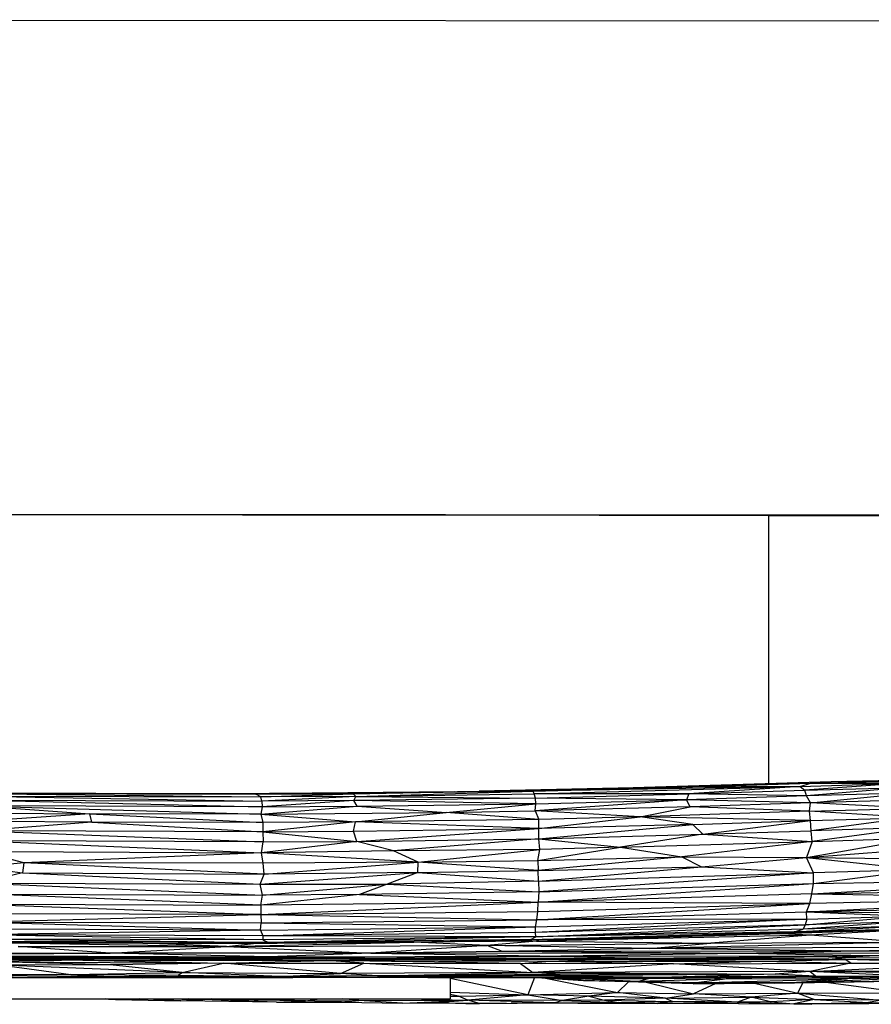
# Paper-space layout '_Derecha' of a CAD drawing. Header units: millimetres. Extents: x -677 to -71, y -2 to 78.
# Tile 7 of 13: x -384 to -315, y -1 to 78. Entities that reach past the tile are written whole.
import ezdxf

# ---------------------------------------------------------------- set-up
doc = ezdxf.new("R2010")
doc.units = ezdxf.units.MM

psp = doc.layouts.new('_Derecha')

# ---------------------------------------------------------------- linework, layer by layer
at = {"color": 7, "linetype": 'Continuous', "lineweight": 25}
for p, q in [((-283.097, 78.128), (-463.097, 78.278)), ((-283.131, 38.128), (-463.13, 38.278)), ((-323.131, 38.161), (-323.131, 16.423)), ((-323.131, 38.146), (-283.131, 38.128)), ((-305.762, 16.857), (-318.053, 16.58)), ((-334.082, 16.083), (-346.555, 15.812)), ((-346.555, 15.812), (-334.083, 16.083)), ((-334.083, 16.083), (-346.036, 15.819)), ((-320.57, 16.213), (-342.194, 15.816)), ((-342.194, 15.816), (-330.152, 16.133)), ((-334.083, 16.083), (-342.194, 15.816)), ((-342.104, 15.608), (-320.57, 16.213)), ((-318.053, 16.58), (-334.083, 16.083)), ((-334.083, 16.083), (-319.724, 16.463)), ((-334.083, 16.083), (-330.152, 16.133)), ((-330.152, 16.133), (-319.724, 16.463)), ((-320.57, 16.213), (-330.152, 16.133)), ((-320.57, 16.213), (-329.591, 15.6)), ((-320.57, 16.213), (-312.169, 16.467)), ((-320.57, 16.213), (-319.724, 16.463)), ((-320.57, 16.213), (-320.187, 15.896)), ((-312.169, 16.467), (-320.187, 15.896)), ((-320.187, 15.896), (-311.961, 16.134)), ((-311.961, 16.134), (-320.048, 15.436)), ((-319.724, 16.463), (-309.778, 16.72)), ((-319.724, 16.463), (-318.053, 16.58)), ((-319.724, 16.463), (-312.169, 16.467)), ((-309.778, 16.72), (-318.053, 16.58)), ((-386.922, 15.631), (-369.614, 15.632)), ((-386.922, 15.631), (-364.239, 15.357)), ((-386.922, 15.631), (-364.64, 15.567)), ((-386.846, 15.426), (-364.162, 15.017)), ((-386.846, 15.426), (-364.239, 15.357)), ((-386.809, 15.701), (-369.614, 15.632)), ((-371.811, 15.641), (-369.065, 15.634)), ((-369.614, 15.632), (-357.473, 15.675)), ((-369.614, 15.632), (-364.64, 15.567)), ((-364.64, 15.567), (-357.473, 15.675)), ((-364.64, 15.567), (-356.773, 15.609)), ((-364.239, 15.357), (-364.64, 15.567)), ((-364.239, 15.357), (-356.773, 15.609)), ((-356.55, 15.403), (-364.239, 15.357)), ((-364.162, 15.017), (-364.239, 15.357)), ((-356.55, 15.403), (-364.162, 15.017)), ((-362.974, 15.656), (-348.571, 15.787)), ((-357.473, 15.675), (-346.036, 15.819)), ((-357.473, 15.675), (-356.773, 15.609)), ((-356.773, 15.609), (-346.036, 15.819)), ((-342.194, 15.816), (-356.773, 15.609)), ((-356.773, 15.609), (-356.55, 15.403)), ((-356.715, 15.063), (-356.55, 15.403)), ((-342.018, 15.268), (-356.715, 15.063)), ((-356.55, 15.403), (-342.194, 15.816)), ((-356.55, 15.403), (-342.104, 15.608)), ((-356.55, 15.403), (-342.018, 15.268)), ((-346.036, 15.819), (-342.194, 15.816)), ((-342.104, 15.608), (-342.194, 15.816)), ((-342.018, 15.268), (-342.104, 15.608)), ((-329.591, 15.6), (-342.104, 15.608)), ((-342.018, 15.268), (-329.591, 15.6)), ((-341.975, 14.799), (-342.018, 15.268)), ((-329.78, 15.128), (-342.018, 15.268)), ((-329.591, 15.6), (-329.78, 15.128)), ((-320.048, 15.436), (-329.78, 15.128)), ((-329.591, 15.6), (-320.187, 15.896)), ((-320.048, 15.436), (-329.591, 15.6)), ((-320.048, 15.436), (-320.187, 15.896)), ((-311.73, 15.674), (-320.048, 15.436)), ((-319.729, 14.882), (-320.048, 15.436)), ((-319.729, 14.882), (-311.73, 15.674)), ((-309.121, 15.163), (-319.729, 14.882)), ((-387.04, 15.091), (-364.146, 14.552)), ((-387.04, 15.091), (-364.162, 15.017)), ((-386.975, 14.632), (-378.102, 13.995)), ((-386.975, 14.632), (-364.244, 13.968)), ((-364.146, 14.552), (-386.975, 14.632)), ((-364.244, 13.968), (-356.456, 14.596)), ((-364.146, 14.552), (-364.244, 13.968)), ((-356.715, 15.063), (-364.162, 15.017)), ((-364.162, 15.017), (-364.146, 14.552)), ((-356.715, 15.063), (-364.146, 14.552)), ((-364.146, 14.552), (-356.456, 14.596)), ((-356.456, 14.596), (-356.715, 15.063)), ((-341.975, 14.799), (-356.715, 15.063)), ((-356.456, 14.596), (-341.975, 14.799)), ((-356.456, 14.596), (-349.246, 14.101)), ((-349.246, 14.101), (-341.975, 14.799)), ((-329.78, 15.128), (-342.021, 14.223)), ((-342.021, 14.223), (-341.975, 14.799)), ((-329.479, 14.558), (-342.021, 14.223)), ((-341.975, 14.799), (-329.78, 15.128)), ((-333.523, 13.743), (-329.479, 14.558)), ((-329.479, 14.558), (-329.78, 15.128)), ((-319.729, 14.882), (-329.78, 15.128)), ((-319.729, 14.882), (-329.479, 14.558)), ((-319.817, 14.192), (-329.479, 14.558)), ((-319.817, 14.192), (-319.729, 14.882)), ((-319.817, 14.192), (-311.353, 14.448)), ((-311.353, 14.448), (-319.729, 14.882)), ((-378.102, 13.995), (-386.88, 13.384)), ((-386.876, 14.053), (-378.102, 13.995)), ((-377.936, 13.316), (-378.102, 13.995)), ((-378.102, 13.995), (-364.086, 13.295)), ((-364.244, 13.968), (-378.102, 13.995)), ((-364.244, 13.968), (-349.246, 14.101)), ((-364.244, 13.968), (-356.579, 13.348)), ((-364.244, 13.968), (-364.086, 13.295)), ((-356.579, 13.348), (-349.246, 14.101)), ((-349.246, 14.101), (-342.021, 14.223)), ((-341.743, 13.535), (-349.246, 14.101)), ((-342.021, 14.223), (-341.743, 13.535)), ((-333.523, 13.743), (-342.021, 14.223)), ((-333.523, 13.743), (-341.743, 13.535)), ((-341.741, 12.795), (-333.523, 13.743)), ((-319.817, 14.192), (-333.523, 13.743)), ((-329.274, 13.13), (-333.523, 13.743)), ((-319.733, 13.438), (-333.523, 13.743)), ((-319.733, 13.438), (-319.817, 14.192)), ((-311.49, 13.69), (-319.817, 14.192)), ((-319.733, 13.438), (-311.49, 13.69)), ((-311.49, 13.69), (-319.677, 12.62)), ((-377.936, 13.316), (-386.896, 12.62)), ((-377.936, 13.316), (-386.88, 13.384)), ((-377.936, 13.316), (-364.093, 12.541)), ((-364.086, 13.295), (-377.936, 13.316)), ((-356.579, 13.348), (-364.093, 12.541)), ((-364.086, 13.295), (-364.093, 12.541)), ((-356.579, 13.348), (-364.086, 13.295)), ((-356.745, 12.581), (-356.579, 13.348)), ((-356.745, 12.581), (-341.741, 12.795)), ((-341.743, 13.535), (-356.579, 13.348)), ((-341.741, 12.795), (-356.579, 13.348)), ((-356.469, 11.758), (-341.741, 12.795)), ((-341.745, 11.965), (-329.274, 13.13)), ((-341.745, 11.965), (-341.741, 12.795)), ((-341.741, 12.795), (-341.743, 13.535)), ((-329.274, 13.13), (-341.741, 12.795)), ((-329.274, 13.13), (-319.733, 13.438)), ((-328.445, 12.335), (-329.274, 13.13)), ((-328.445, 12.335), (-319.733, 13.438)), ((-319.677, 12.62), (-319.733, 13.438)), ((-311.275, 12.869), (-319.677, 12.62)), ((-311.275, 12.869), (-319.603, 11.758)), ((-386.896, 12.62), (-364.066, 11.72)), ((-364.093, 12.541), (-386.896, 12.62)), ((-364.093, 12.541), (-356.745, 12.581)), ((-364.093, 12.541), (-364.066, 11.72)), ((-364.093, 12.541), (-356.469, 11.758)), ((-356.469, 11.758), (-356.745, 12.581)), ((-356.469, 11.758), (-341.745, 11.965)), ((-341.745, 11.965), (-353.506, 11)), ((-341.745, 11.965), (-328.445, 12.335)), ((-341.666, 11.109), (-341.745, 11.965)), ((-341.745, 11.965), (-335.13, 11.287)), ((-328.445, 12.335), (-335.13, 11.287)), ((-328.445, 12.335), (-319.677, 12.62)), ((-328.445, 12.335), (-319.603, 11.758)), ((-320.065, 10.456), (-311.122, 12.017)), ((-319.603, 11.758), (-319.677, 12.62)), ((-319.603, 11.758), (-311.122, 12.017)), ((-386.966, 11.799), (-364.199, 10.838)), ((-364.066, 11.72), (-386.966, 11.799)), ((-356.469, 11.758), (-364.199, 10.838)), ((-364.199, 10.838), (-364.066, 11.72)), ((-364.066, 11.72), (-356.469, 11.758)), ((-353.506, 11), (-356.469, 11.758)), ((-341.822, 10.21), (-335.13, 11.287)), ((-335.13, 11.287), (-341.666, 11.109)), ((-335.13, 11.287), (-319.603, 11.758)), ((-335.13, 11.287), (-330.165, 10.519)), ((-319.603, 11.758), (-330.165, 10.519)), ((-319.603, 11.758), (-320.065, 10.456)), ((-383.427, 10.007), (-387.029, 10.956)), ((-387.029, 10.956), (-364.199, 10.838)), ((-364.199, 10.838), (-383.427, 10.007)), ((-353.506, 11), (-364.199, 10.838)), ((-364.053, 9.987), (-364.199, 10.838)), ((-351.514, 10.086), (-364.199, 10.838)), ((-341.666, 11.109), (-353.506, 11)), ((-351.514, 10.086), (-353.506, 11)), ((-351.514, 10.086), (-341.666, 11.109)), ((-341.822, 10.21), (-341.666, 11.109)), ((-341.822, 10.21), (-330.165, 10.519)), ((-330.165, 10.519), (-341.777, 9.398)), ((-330.165, 10.519), (-328.573, 9.703)), ((-330.165, 10.519), (-320.065, 10.456)), ((-328.573, 9.703), (-320.065, 10.456)), ((-320.065, 10.456), (-311.175, 11.122)), ((-319.5, 9.2), (-320.065, 10.456)), ((-320.065, 10.456), (-310.91, 9.455)), ((-320.065, 10.456), (-310.481, 10.339)), ((-383.427, 10.007), (-386.946, 9.658)), ((-386.946, 9.658), (-383.54, 9.218)), ((-383.427, 10.007), (-383.54, 9.218)), ((-363.975, 9.096), (-383.427, 10.007)), ((-364.053, 9.987), (-383.427, 10.007)), ((-351.514, 10.086), (-364.053, 9.987)), ((-363.975, 9.096), (-364.053, 9.987)), ((-363.975, 9.096), (-351.514, 10.086)), ((-351.53, 9.241), (-351.514, 10.086)), ((-351.514, 10.086), (-341.822, 10.21)), ((-341.777, 9.398), (-351.514, 10.086)), ((-341.822, 10.21), (-341.777, 9.398)), ((-341.777, 9.398), (-328.573, 9.703)), ((-341.756, 8.526), (-328.573, 9.703)), ((-328.573, 9.703), (-319.5, 9.2)), ((-383.54, 9.218), (-386.98, 8.366)), ((-383.54, 9.218), (-364.298, 8.287)), ((-383.54, 9.218), (-363.975, 9.096)), ((-364.298, 8.287), (-351.53, 9.241)), ((-364.298, 8.287), (-363.975, 9.096)), ((-351.53, 9.241), (-363.975, 9.096)), ((-351.53, 9.241), (-354.025, 8.301)), ((-351.53, 9.241), (-341.777, 9.398)), ((-351.53, 9.241), (-341.756, 8.526)), ((-341.756, 8.526), (-341.777, 9.398)), ((-341.756, 8.526), (-319.5, 9.2)), ((-319.5, 9.2), (-341.736, 7.666)), ((-319.501, 8.337), (-310.91, 9.455)), ((-319.501, 8.337), (-319.5, 9.2)), ((-310.91, 9.455), (-319.5, 9.2)), ((-386.98, 8.366), (-364.298, 8.287)), ((-386.98, 8.366), (-364.108, 7.414)), ((-364.298, 8.287), (-354.025, 8.301)), ((-364.108, 7.414), (-364.298, 8.287)), ((-364.108, 7.414), (-354.025, 8.301)), ((-354.025, 8.301), (-356.25, 7.464)), ((-341.756, 8.526), (-354.025, 8.301)), ((-354.025, 8.301), (-341.736, 7.666)), ((-341.781, 6.847), (-319.501, 8.337)), ((-341.756, 8.526), (-341.736, 7.666)), ((-341.736, 7.666), (-319.501, 8.337)), ((-319.618, 7.51), (-297.904, 8.767)), ((-319.618, 7.51), (-319.501, 8.337)), ((-319.501, 8.337), (-297.904, 8.767)), ((-386.919, 7.498), (-364.108, 7.414)), ((-364.248, 6.586), (-386.919, 7.498)), ((-356.25, 7.464), (-364.248, 6.586)), ((-364.248, 6.586), (-364.108, 7.414)), ((-356.25, 7.464), (-364.108, 7.414)), ((-341.736, 7.666), (-356.25, 7.464)), ((-356.25, 7.464), (-341.781, 6.847)), ((-341.736, 7.666), (-341.781, 6.847)), ((-319.618, 7.51), (-341.781, 6.847)), ((-319.778, 6.735), (-319.618, 7.51)), ((-319.618, 7.51), (-298.032, 7.932)), ((-319.618, 7.51), (-298.17, 7.157)), ((-386.909, 6.673), (-364.248, 6.586)), ((-386.909, 6.673), (-364.249, 5.824)), ((-364.249, 5.824), (-341.781, 6.847)), ((-364.248, 6.586), (-364.249, 5.824)), ((-341.781, 6.847), (-364.248, 6.586)), ((-341.907, 5.402), (-319.778, 6.735)), ((-341.826, 6.09), (-341.781, 6.847)), ((-341.826, 6.09), (-319.778, 6.735)), ((-319.778, 6.735), (-341.781, 6.847)), ((-320.056, 6.062), (-298.17, 7.157)), ((-320.056, 6.062), (-319.778, 6.735)), ((-298.308, 6.475), (-320.056, 6.062)), ((-298.17, 7.157), (-319.778, 6.735)), ((-364.249, 5.824), (-386.876, 5.906)), ((-386.808, 5.225), (-364.249, 5.824)), ((-364.249, 5.824), (-341.826, 6.09)), ((-364.249, 5.824), (-364.219, 5.164)), ((-364.249, 5.824), (-341.907, 5.402)), ((-341.907, 5.402), (-341.826, 6.09)), ((-341.907, 5.402), (-320.056, 6.062)), ((-320.176, 5.002), (-312.056, 5.713)), ((-320.025, 5.466), (-320.056, 6.062)), ((-320.056, 6.062), (-312.056, 5.713)), ((-320.056, 6.062), (-298.471, 5.89)), ((-320.025, 5.466), (-312.056, 5.713)), ((-386.808, 5.225), (-364.219, 5.164)), ((-386.808, 5.225), (-364.279, 4.582)), ((-364.279, 4.582), (-364.219, 5.164)), ((-364.279, 4.582), (-342.009, 4.832)), ((-364.219, 5.164), (-341.907, 5.402)), ((-364.219, 5.164), (-342.009, 4.832)), ((-364.087, 4.116), (-342.009, 4.832)), ((-342.009, 4.832), (-320.025, 5.466)), ((-342.009, 4.832), (-341.907, 5.402)), ((-341.995, 4.375), (-342.009, 4.832)), ((-320.025, 5.466), (-341.995, 4.375)), ((-320.176, 5.002), (-341.995, 4.375)), ((-341.977, 4.038), (-320.176, 5.002)), ((-320.025, 5.466), (-341.907, 5.402)), ((-321.046, 4.432), (-312.233, 4.897)), ((-305.863, 4.806), (-321.046, 4.432)), ((-312.143, 5.244), (-320.338, 4.657)), ((-320.176, 5.002), (-320.338, 4.657)), ((-312.233, 4.897), (-320.338, 4.657)), ((-320.025, 5.466), (-320.176, 5.002)), ((-312.143, 5.244), (-320.176, 5.002)), ((-364.279, 4.582), (-386.767, 4.655)), ((-364.279, 4.582), (-386.653, 4.189)), ((-364.087, 4.116), (-386.653, 4.189)), ((-364.091, 3.781), (-386.653, 4.189)), ((-364.279, 4.582), (-364.087, 4.116)), ((-364.087, 4.116), (-364.091, 3.781)), ((-341.977, 4.038), (-364.091, 3.781)), ((-341.995, 4.375), (-364.087, 4.116)), ((-341.977, 4.038), (-364.087, 4.116)), ((-341.977, 4.038), (-363.64, 3.581)), ((-342.374, 3.825), (-321.046, 4.432)), ((-342.374, 3.825), (-341.977, 4.038)), ((-341.977, 4.038), (-341.995, 4.375)), ((-320.338, 4.657), (-341.977, 4.038)), ((-321.046, 4.432), (-341.977, 4.038)), ((-322.114, 4.279), (-341.936, 3.679)), ((-319.772, 4.155), (-341.936, 3.679)), ((-321.046, 4.432), (-339.09, 3.838)), ((-339.09, 3.838), (-320.624, 4.379)), ((-322.114, 4.279), (-339.09, 3.838)), ((-319.772, 4.155), (-327.795, 3.523)), ((-311.267, 4.635), (-322.114, 4.279)), ((-320.624, 4.379), (-322.114, 4.279)), ((-319.772, 4.155), (-322.114, 4.279)), ((-321.046, 4.432), (-320.338, 4.657)), ((-321.046, 4.432), (-311.267, 4.635)), ((-321.046, 4.432), (-320.624, 4.379)), ((-311.267, 4.635), (-320.624, 4.379)), ((-311.267, 4.635), (-319.772, 4.155)), ((-312.283, 3.59), (-319.772, 4.155)), ((-364.091, 3.781), (-386.478, 3.849)), ((-386.478, 3.849), (-363.64, 3.581)), ((-373.805, 3.511), (-386.323, 3.578)), ((-363.64, 3.581), (-386.205, 3.641)), ((-373.805, 3.511), (-386.205, 3.641)), ((-384.508, 3.541), (-373.805, 3.511)), ((-384.508, 3.541), (-367.024, 3.237)), ((-383.909, 3.25), (-367.024, 3.237)), ((-376.462, 2.696), (-383.909, 3.25)), ((-376.462, 2.696), (-367.024, 3.237)), ((-373.805, 3.511), (-363.64, 3.581)), ((-373.805, 3.511), (-362.929, 3.523)), ((-364.837, 3.502), (-373.805, 3.511)), ((-367.024, 3.237), (-373.805, 3.511)), ((-367.024, 3.237), (-351.858, 3.592)), ((-367.024, 3.237), (-364.837, 3.502)), ((-367.024, 3.237), (-345.946, 3.336)), ((-367.024, 3.237), (-355.337, 2.713)), ((-350.022, 3.63), (-364.837, 3.502)), ((-351.858, 3.592), (-364.837, 3.502)), ((-364.837, 3.502), (-362.929, 3.523)), ((-364.091, 3.781), (-363.64, 3.581)), ((-342.374, 3.825), (-363.64, 3.581)), ((-350.022, 3.63), (-363.64, 3.581)), ((-362.929, 3.523), (-363.64, 3.581)), ((-362.929, 3.523), (-350.022, 3.63)), ((-345.946, 3.336), (-355.337, 2.713)), ((-343.062, 3.755), (-351.858, 3.592)), ((-341.936, 3.679), (-351.858, 3.592)), ((-351.858, 3.592), (-350.022, 3.63)), ((-345.946, 3.336), (-351.858, 3.592)), ((-339.09, 3.838), (-350.022, 3.63)), ((-350.022, 3.63), (-342.374, 3.825)), ((-343.062, 3.755), (-350.022, 3.63)), ((-341.936, 3.679), (-345.946, 3.336)), ((-345.946, 3.336), (-327.795, 3.523)), ((-332.786, 3.083), (-345.946, 3.336)), ((-344.685, 2.854), (-345.946, 3.336)), ((-339.09, 3.838), (-343.062, 3.755)), ((-343.062, 3.755), (-341.936, 3.679)), ((-342.374, 3.825), (-339.09, 3.838)), ((-341.936, 3.679), (-327.795, 3.523)), ((-312.283, 3.59), (-332.786, 3.083)), ((-332.786, 3.083), (-327.795, 3.523)), ((-302.451, 3.198), (-332.786, 3.083)), ((-327.795, 3.523), (-312.283, 3.59)), ((-302.451, 3.198), (-315.939, 2.869)), ((-424.142, 2.312), (-363.637, 2.421)), ((-411.491, 2.787), (-376.462, 2.696)), ((-411.272, 2.557), (-376.462, 2.696)), ((-411.272, 2.557), (-363.637, 2.421)), ((-355.337, 2.713), (-376.462, 2.696)), ((-363.637, 2.421), (-376.462, 2.696)), ((-376.301, 2.299), (-363.637, 2.421)), ((-355.337, 2.713), (-363.637, 2.421)), ((-363.637, 2.421), (-339.955, 2.451)), ((-363.637, 2.421), (-353.236, 2.304)), ((-344.685, 2.854), (-355.337, 2.713)), ((-325.466, 2.675), (-355.337, 2.713)), ((-355.337, 2.713), (-339.955, 2.451)), ((-339.955, 2.451), (-353.236, 2.304)), ((-332.786, 3.083), (-344.685, 2.854)), ((-315.939, 2.869), (-344.685, 2.854)), ((-325.466, 2.675), (-344.685, 2.854)), ((-325.466, 2.675), (-339.955, 2.451)), ((-339.955, 2.451), (-314.946, 2.488)), ((-339.955, 2.451), (-333.444, 2.314)), ((-333.444, 2.314), (-314.946, 2.488)), ((-315.939, 2.869), (-332.786, 3.083)), ((-315.939, 2.869), (-325.466, 2.675)), ((-304.538, 2.739), (-325.466, 2.675)), ((-314.946, 2.488), (-325.466, 2.675)), ((-318.245, 2.332), (-314.946, 2.488)), ((-290.614, 3.034), (-315.939, 2.869)), ((-304.538, 2.739), (-315.939, 2.869)), ((-314.946, 2.488), (-304.538, 2.739)), ((-291.353, 2.72), (-314.946, 2.488)), ((-302.712, 2.384), (-314.946, 2.488)), ((-424.142, 2.312), (-376.301, 2.299)), ((-398.678, 2.269), (-376.301, 2.299)), ((-398.678, 2.269), (-376.792, 2.241)), ((-376.792, 2.241), (-390.537, 2.172)), ((-378.669, 2.139), (-390.537, 2.172)), ((-378.669, 2.139), (-385.882, 2.017)), ((-385.882, 2.017), (-367.288, 1.89)), ((-376.449, 1.761), (-385.882, 2.017)), ((-376.449, 1.761), (-385.189, 1.738)), ((-370.621, 1.15), (-385.189, 1.738)), ((-385.189, 1.738), (-379.637, 0.968)), ((-376.792, 2.241), (-378.669, 2.139)), ((-378.669, 2.139), (-358.907, 2.108)), ((-378.669, 2.139), (-367.288, 1.89)), ((-376.792, 2.241), (-353.236, 2.304)), ((-376.301, 2.299), (-376.792, 2.241)), ((-376.792, 2.241), (-351.56, 2.221)), ((-376.792, 2.241), (-358.907, 2.108)), ((-367.288, 1.89), (-376.449, 1.761)), ((-370.621, 1.15), (-376.449, 1.761)), ((-376.301, 2.299), (-353.236, 2.304)), ((-370.621, 1.15), (-367.288, 1.89)), ((-367.288, 1.89), (-358.907, 2.108)), ((-367.288, 1.89), (-355.901, 1.895)), ((-357.797, 1.073), (-367.288, 1.89)), ((-358.907, 2.108), (-351.56, 2.221)), ((-358.907, 2.108), (-340.809, 2.072)), ((-355.901, 1.895), (-358.907, 2.108)), ((-343.214, 1.868), (-358.907, 2.108)), ((-357.797, 1.073), (-355.901, 1.895)), ((-355.901, 1.895), (-343.214, 1.868)), ((-355.901, 1.895), (-342.208, 1.151)), ((-353.236, 2.304), (-333.444, 2.314)), ((-353.236, 2.304), (-351.56, 2.221)), ((-353.236, 2.304), (-336.548, 2.208)), ((-351.56, 2.221), (-336.548, 2.208)), ((-351.56, 2.221), (-340.809, 2.072)), ((-343.214, 1.868), (-340.809, 2.072)), ((-330.825, 1.834), (-343.214, 1.868)), ((-343.214, 1.868), (-342.208, 1.151)), ((-330.825, 1.834), (-342.208, 1.151)), ((-340.809, 2.072), (-336.548, 2.208)), ((-340.809, 2.072), (-323.644, 2.052)), ((-340.809, 2.072), (-330.825, 1.834)), ((-336.548, 2.208), (-333.444, 2.314)), ((-336.548, 2.208), (-316.916, 2.189)), ((-336.548, 2.208), (-323.644, 2.052)), ((-333.444, 2.314), (-318.245, 2.332)), ((-333.444, 2.314), (-316.916, 2.189)), ((-330.825, 1.834), (-323.644, 2.052)), ((-330.825, 1.834), (-316.456, 1.894)), ((-319.797, 1.219), (-330.825, 1.834)), ((-323.644, 2.052), (-316.916, 2.189)), ((-323.644, 2.052), (-316.456, 1.894)), ((-319.797, 1.219), (-305.074, 1.903)), ((-316.456, 1.894), (-319.797, 1.219)), ((-318.245, 2.332), (-302.712, 2.384)), ((-316.916, 2.189), (-318.245, 2.332)), ((-302.727, 2.275), (-318.245, 2.332)), ((-316.916, 2.189), (-302.727, 2.275)), ((-294.358, 2.124), (-316.916, 2.189)), ((-305.074, 1.903), (-316.916, 2.189)), ((-316.456, 1.894), (-316.916, 2.189)), ((-316.456, 1.894), (-305.074, 1.903)), ((-379.637, 0.968), (-388.395, 0.943)), ((-375.91, 0.798), (-388.395, 0.943)), ((-383.643, 0.725), (-388.395, 0.943)), ((-375.91, 0.798), (-383.643, 0.725)), ((-379.637, 0.968), (-370.621, 1.15)), ((-379.637, 0.968), (-370.933, 0.939)), ((-379.637, 0.968), (-375.91, 0.798)), ((-370.933, 0.939), (-375.91, 0.798)), ((-362.702, 0.805), (-375.91, 0.798)), ((-375.91, 0.798), (-361.677, 0.712)), ((-375.91, 0.798), (-373.83, 0.718)), ((-370.933, 0.939), (-370.621, 1.15)), ((-370.933, 0.939), (-362.702, 0.805)), ((-370.621, 1.15), (-357.797, 1.073)), ((-362.702, 0.805), (-370.621, 1.15)), ((-362.702, 0.805), (-357.797, 1.073)), ((-354.803, 0.87), (-362.702, 0.805)), ((-354.606, 0.743), (-362.702, 0.805)), ((-362.702, 0.805), (-361.677, 0.712)), ((-342.208, 1.151), (-357.797, 1.073)), ((-354.803, 0.87), (-357.797, 1.073)), ((-354.803, 0.87), (-342.208, 1.151)), ((-340.02, 0.98), (-354.803, 0.87)), ((-340.475, 0.872), (-354.803, 0.87)), ((-354.606, 0.743), (-354.803, 0.87)), ((-354.803, 0.87), (-340.234, 0.758)), ((-319.797, 1.219), (-342.208, 1.151)), ((-342.208, 1.151), (-322.586, 1.003)), ((-340.02, 0.98), (-342.208, 1.151)), ((-322.586, 1.003), (-340.475, 0.872)), ((-340.02, 0.98), (-340.475, 0.872)), ((-340.475, 0.872), (-340.234, 0.758)), ((-340.475, 0.872), (-330.974, 0.76)), ((-322.586, 1.003), (-340.02, 0.98)), ((-322.586, 1.003), (-330.974, 0.76)), ((-319.327, 0.846), (-330.974, 0.76)), ((-319.797, 1.219), (-322.586, 1.003)), ((-319.327, 0.846), (-322.586, 1.003)), ((-320.913, 0.759), (-319.327, 0.846)), ((-311.539, 0.843), (-320.913, 0.759)), ((-300.935, 1.249), (-319.797, 1.219)), ((-311.539, 0.843), (-319.797, 1.219)), ((-319.327, 0.846), (-319.797, 1.219)), ((-307.925, 1.069), (-319.797, 1.219)), ((-319.327, 0.846), (-311.539, 0.843)), ((-383.643, 0.725), (-393.482, 0.703)), ((-382.918, 0.705), (-393.482, 0.703)), ((-383.643, 0.725), (-373.83, 0.718)), ((-382.918, 0.705), (-383.643, 0.725)), ((-373.83, 0.718), (-382.918, 0.705)), ((-361.677, 0.712), (-373.83, 0.718)), ((-354.606, 0.743), (-361.677, 0.712)), ((-354.606, 0.743), (-340.234, 0.758)), ((-339.858, 0.741), (-354.606, 0.743)), ((-350.737, 0.724), (-354.606, 0.743)), ((-350.737, 0.724), (-339.858, 0.741)), ((-348.904, 0.727), (-348.904, -1)), ((-342.623, -0.664), (-348.904, 0.653)), ((-342.074, 0.738), (-342.623, -0.664)), ((-341.928, 0.738), (-338.126, 0.505)), ((-341.433, 0.739), (-338.126, 0.505)), ((-341.331, 0.701), (-335.362, -0.467)), ((-340.38, 0.74), (-339.223, 0.666)), ((-340.234, 0.758), (-330.974, 0.76)), ((-340.234, 0.758), (-339.858, 0.741)), ((-339.223, 0.666), (-340.189, 0.741)), ((-330.974, 0.76), (-339.858, 0.741)), ((-339.223, 0.666), (-339.836, 0.741)), ((-339.223, 0.666), (-338.756, 0.744)), ((-339.223, 0.666), (-332.873, 0.665)), ((-333.716, 0.414), (-339.223, 0.666)), ((-338.126, 0.505), (-339.223, 0.666)), ((-338.126, 0.505), (-333.716, 0.414)), ((-338.126, 0.505), (-329.217, 0.3)), ((-329.243, 0.234), (-338.126, 0.505)), ((-334.466, 0.393), (-335.362, -0.467)), ((-332.873, 0.665), (-334.478, 0.753)), ((-333.716, 0.414), (-332.873, 0.665)), ((-326.85, 0.605), (-333.716, 0.414)), ((-329.217, 0.3), (-333.716, 0.414)), ((-333.038, 0.35), (-329.218, -0.572)), ((-332.873, 0.665), (-332.755, 0.756)), ((-326.85, 0.605), (-332.873, 0.665)), ((-331.568, 0.759), (-330.516, 0.76)), ((-330.974, 0.76), (-320.913, 0.759)), ((-329.243, 0.234), (-329.217, 0.3)), ((-329.243, 0.234), (-321.679, 0.292)), ((-322.637, 0.27), (-329.243, 0.234)), ((-327.388, 0.244), (-329.218, -0.572)), ((-329.217, 0.3), (-316.814, 0.628)), ((-329.217, 0.3), (-326.85, 0.605)), ((-321.679, 0.292), (-329.217, 0.3)), ((-326.85, 0.605), (-327.846, 0.76)), ((-326.85, 0.605), (-325.954, 0.76)), ((-323.3, 0.759), (-326.85, 0.605)), ((-316.814, 0.628), (-326.85, 0.605)), ((-324.156, 0.262), (-320.772, -0.531)), ((-322.637, 0.27), (-312.848, 0.435)), ((-322.637, 0.27), (-321.679, 0.292)), ((-321.679, 0.292), (-312.075, 0.691)), ((-321.679, 0.292), (-316.814, 0.628)), ((-321.679, 0.292), (-309.044, 0.554)), ((-312.848, 0.435), (-321.679, 0.292)), ((-310.306, 0.781), (-320.913, 0.759)), ((-320.772, -0.531), (-320.347, 0.308)), ((-316.814, 0.628), (-320.335, 0.76)), ((-312.333, -0.495), (-318.482, 0.34)), ((-315.211, 0.771), (-316.814, 0.628)), ((-316.814, 0.628), (-316.293, 0.768)), ((-312.075, 0.691), (-316.814, 0.628)), ((-348.904, -0.453), (-342.623, -0.664)), ((-348.239, -0.773), (-348.904, -0.641)), ((-348.904, -0.781), (-348.239, -0.773)), ((-348.239, -0.773), (-342.623, -0.664)), ((-347.476, -1.09), (-348.239, -0.773)), ((-342.623, -0.664), (-347.476, -1.09)), ((-342.623, -0.664), (-335.362, -0.467)), ((-337.679, -0.762), (-342.623, -0.664)), ((-342.623, -0.664), (-339.819, -1.136)), ((-337.679, -0.762), (-339.819, -1.136)), ((-335.362, -0.467), (-337.679, -0.762)), ((-331.475, -0.924), (-337.679, -0.762)), ((-337.679, -0.762), (-336.421, -1.086)), ((-335.362, -0.467), (-329.218, -0.572)), ((-331.475, -0.924), (-335.362, -0.467)), ((-331.475, -0.924), (-329.218, -0.572)), ((-329.218, -0.572), (-320.772, -0.531)), ((-324.541, -0.846), (-329.218, -0.572)), ((-320.772, -0.531), (-324.541, -0.846)), ((-320.772, -0.531), (-312.333, -0.495)), ((-320.772, -0.531), (-314.009, -1.095)), ((-320.772, -0.531), (-319.407, -1.05)), ((-398.904, -1), (-348.904, -1)), ((-377.144, -1), (-376.023, -1.057)), ((-376.023, -1.057), (-376.802, -1)), ((-376.023, -1.057), (-375.497, -1)), ((-376.023, -1.057), (-370.731, -1.142)), ((-370.731, -1.142), (-374.035, -1)), ((-372.348, -1), (-368.951, -1.056)), ((-370.731, -1.142), (-368.951, -1.056)), ((-362.971, -1.269), (-370.731, -1.142)), ((-368.951, -1.056), (-370.08, -1)), ((-368.211, -1), (-368.951, -1.056)), ((-360.619, -1.151), (-368.951, -1.056)), ((-362.971, -1.269), (-368.951, -1.056)), ((-363.31, -1), (-360.619, -1.151)), ((-362.971, -1.269), (-360.619, -1.151)), ((-362.971, -1.269), (-357.722, -1.264)), ((-360.619, -1.151), (-359.492, -1)), ((-360.619, -1.151), (-356.323, -1.135)), ((-357.722, -1.264), (-360.619, -1.151)), ((-357.722, -1.264), (-356.323, -1.135)), ((-357.722, -1.264), (-352.765, -1.33)), ((-356.323, -1.135), (-357.617, -1)), ((-356.323, -1.135), (-347.476, -1.09)), ((-352.765, -1.33), (-356.323, -1.135)), ((-352.765, -1.33), (-347.476, -1.09)), ((-352.765, -1.33), (-350.454, -1.316)), ((-352.511, -1), (-347.476, -1.09)), ((-350.454, -1.316), (-347.476, -1.09)), ((-350.454, -1.316), (-346.536, -1.36)), ((-347.66, -1.379), (-350.454, -1.316)), ((-344.377, -1.347), (-347.66, -1.379)), ((-347.66, -1.379), (-346.536, -1.36)), ((-339.819, -1.136), (-347.476, -1.09)), ((-340.446, -1.324), (-347.476, -1.09)), ((-346.536, -1.36), (-347.476, -1.09)), ((-346.536, -1.36), (-340.446, -1.324)), ((-338.57, -1.352), (-343.979, -1.345)), ((-339.819, -1.136), (-340.446, -1.324)), ((-340.446, -1.324), (-335.275, -1.3)), ((-340.446, -1.324), (-338.57, -1.352)), ((-336.421, -1.086), (-339.819, -1.136)), ((-339.819, -1.136), (-335.275, -1.3)), ((-335.275, -1.3), (-338.57, -1.352)), ((-338.57, -1.352), (-332.104, -1.369)), ((-331.475, -0.924), (-336.421, -1.086)), ((-336.421, -1.086), (-330.921, -1.213)), ((-336.421, -1.086), (-335.275, -1.3)), ((-335.275, -1.3), (-330.921, -1.213)), ((-335.275, -1.3), (-332.104, -1.369)), ((-330.921, -1.213), (-332.104, -1.369)), ((-325.567, -1.364), (-332.104, -1.369)), ((-331.475, -0.924), (-324.541, -0.846)), ((-325.66, -1.264), (-331.475, -0.924)), ((-331.475, -0.924), (-330.921, -1.213)), ((-325.66, -1.264), (-330.921, -1.213)), ((-325.567, -1.364), (-330.921, -1.213)), ((-324.541, -0.846), (-325.66, -1.264)), ((-322.98, -1.225), (-325.66, -1.264)), ((-325.66, -1.264), (-321.084, -1.394)), ((-325.66, -1.264), (-325.567, -1.364)), ((-325.567, -1.364), (-321.084, -1.394)), ((-324.541, -0.846), (-319.407, -1.05)), ((-322.98, -1.225), (-324.541, -0.846)), ((-319.407, -1.05), (-322.98, -1.225)), ((-322.98, -1.225), (-321.084, -1.394)), ((-319.407, -1.05), (-321.084, -1.394)), ((-321.084, -1.394), (-315.034, -1.288)), ((-315.022, -1.408), (-321.084, -1.394)), ((-321.084, -1.394), (-319.619, -1.433)), ((-315.022, -1.408), (-319.619, -1.433)), ((-314.009, -1.095), (-319.407, -1.05)), ((-319.407, -1.05), (-315.034, -1.288)), ((-314.009, -1.095), (-315.034, -1.288)), ((-315.034, -1.288), (-309.937, -1.34)), ((-315.022, -1.408), (-315.034, -1.288)), ((-309.937, -1.34), (-315.022, -1.408))]:
    psp.add_line(p, q, dxfattribs=at)
psp.add_open_spline([(-423.131, 38.244), (-423.131, 38.245), (-422.934, 38.245), (-422.442, 38.245), (-422.244, 38.245), (-421.965, 38.245), (-421.908, 38.245), (-421.79, 38.245), (-421.729, 38.245), (-421.54, 38.245), (-421.404, 38.245), (-420.67, 38.245), (-419.911, 38.245), (-417.943, 38.244), (-416.733, 38.244), (-413.749, 38.242), (-411.974, 38.241), (-407.767, 38.239), (-405.333, 38.237), (-401.166, 38.234), (-399.692, 38.233), (-396.578, 38.231), (-394.939, 38.23), (-391.512, 38.227), (-389.723, 38.226), (-386.018, 38.223), (-384.103, 38.221), (-380.18, 38.218), (-378.172, 38.217), (-374.102, 38.213), (-372.042, 38.212), (-367.914, 38.208), (-365.847, 38.206), (-361.756, 38.203), (-359.732, 38.201), (-355.773, 38.197), (-353.838, 38.196), (-350.102, 38.192), (-348.299, 38.191), (-344.861, 38.187), (-343.225, 38.186), (-340.143, 38.183), (-338.698, 38.181), (-336.011, 38.178), (-334.77, 38.177), (-332.496, 38.175), (-331.463, 38.173), (-328.669, 38.17), (-327.215, 38.168), (-325.017, 38.165), (-324.27, 38.164), (-323.328, 38.162), (-323.131, 38.161), (-323.131, 38.161)], degree=3, knots=[0, 0, 0, 0, 0.0625, 0.0625, 0.09375, 0.09375, 0.101563, 0.101563, 0.109375, 0.109375, 0.125, 0.125, 0.1875, 0.1875, 0.25, 0.25, 0.3125, 0.3125, 0.375, 0.375, 0.40625, 0.40625, 0.4375, 0.4375, 0.46875, 0.46875, 0.5, 0.5, 0.53125, 0.53125, 0.5625, 0.5625, 0.59375, 0.59375, 0.625, 0.625, 0.65625, 0.65625, 0.6875, 0.6875, 0.71875, 0.71875, 0.75, 0.75, 0.78125, 0.78125, 0.8125, 0.8125, 0.875, 0.875, 0.9375, 0.9375, 1, 1, 1, 1], dxfattribs=at)

doc.saveas('drawing.dxf')
